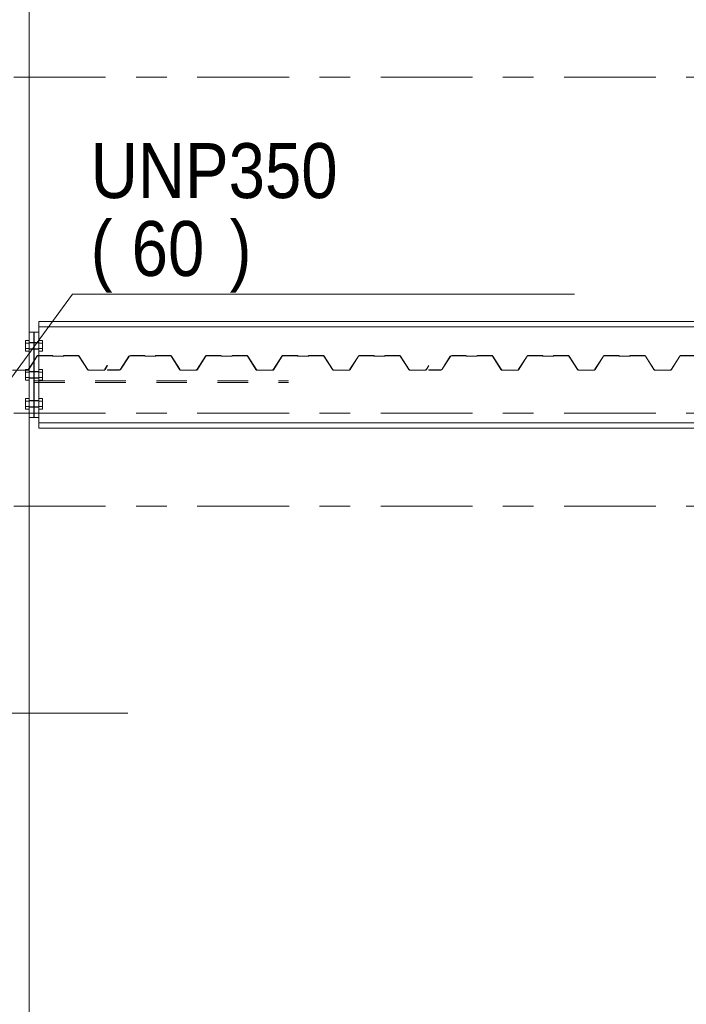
# Model space of a CAD drawing. Header units: millimetres. Extents: x -923 to -82, y -1402 to -808.
# Tile 81 of 109: x -359 to -337, y -966 to -933. Entities that reach past the tile are written whole.
import ezdxf

# ---------------------------------------------------------------- set-up
doc = ezdxf.new("R2010")
doc.units = ezdxf.units.MM
for name, pattern in [('XKITLINE00', [0]), ('XKITLINE01', [4, 1, -1, 1, -1]), ('XKITLINE02', [4, 2, -2]), ('XKITLINE03', [6, 3, -1, 1, -1])]:
    doc.linetypes.add(name, pattern=pattern)
for name, color, linetype, lineweight in [('Bout', 3, 'Continuous', 0), ('Onderdeel', 2, 'Continuous', 0), ('Onderdeel label', 2, 'Continuous', 0), ('Stramien', 4, 'Continuous', 0)]:
    doc.layers.add(name, color=color, linetype=linetype, lineweight=lineweight)
doc.styles.add('ARIAL', font='arial.ttf')

msp = doc.modelspace()

# ---------------------------------------------------------------- linework, layer by layer
at = {"layer": 'Bout', "linetype": 'XKITLINE02', "lineweight": 0}
for p, q in [((-358.708, -943.94), (-358.708, -944.287)), ((-358.708, -943.94), (-358.583, -943.94)), ((-358.708, -943.94), (-358.583, -943.94)), ((-358.708, -944.027), (-358.583, -944.027)), ((-358.708, -944.027), (-358.583, -944.027)), ((-358.708, -944.027), (-358.583, -944.027)), ((-358.708, -944.027), (-358.583, -944.027)), ((-358.583, -943.94), (-358.583, -944.287)), ((-358.583, -944.004), (-358.433, -944.004)), ((-358.583, -944.004), (-358.433, -944.004)), ((-358.583, -944.014), (-358.433, -944.014)), ((-358.583, -944.014), (-358.273, -944.014)), ((-358.433, -944.004), (-358.433, -944.224)), ((-358.423, -944.004), (-358.273, -944.004)), ((-358.423, -944.004), (-358.273, -944.004)), ((-358.423, -944.004), (-358.423, -944.224)), ((-358.423, -944.014), (-358.273, -944.014)), ((-358.273, -943.94), (-358.273, -944.287)), ((-358.273, -943.94), (-358.148, -943.94)), ((-358.273, -944.027), (-358.148, -944.027)), ((-358.273, -944.027), (-358.148, -944.027)), ((-358.273, -944.027), (-358.148, -944.027)), ((-358.148, -943.94), (-358.148, -943.94)), ((-358.148, -943.94), (-358.148, -943.94)), ((-358.708, -944.2), (-358.583, -944.2)), ((-358.708, -944.2), (-358.583, -944.2)), ((-358.708, -944.2), (-358.583, -944.2)), ((-358.708, -944.2), (-358.583, -944.2)), ((-358.708, -944.287), (-358.583, -944.287)), ((-358.708, -944.287), (-358.583, -944.287)), ((-358.583, -944.214), (-358.433, -944.214)), ((-358.583, -944.214), (-358.273, -944.214)), ((-358.583, -944.224), (-358.433, -944.224)), ((-358.583, -944.224), (-358.433, -944.224)), ((-358.423, -944.214), (-358.273, -944.214)), ((-358.423, -944.224), (-358.273, -944.224)), ((-358.423, -944.224), (-358.273, -944.224)), ((-358.273, -944.2), (-358.148, -944.2)), ((-358.273, -944.2), (-358.148, -944.2)), ((-358.273, -944.2), (-358.148, -944.2)), ((-358.273, -944.287), (-358.148, -944.287)), ((-358.708, -944.89), (-358.708, -945.237)), ((-358.708, -944.89), (-358.583, -944.89)), ((-358.708, -944.89), (-358.583, -944.89)), ((-358.708, -944.977), (-358.583, -944.977)), ((-358.708, -944.977), (-358.583, -944.977)), ((-358.708, -944.977), (-358.583, -944.977)), ((-358.708, -944.977), (-358.583, -944.977)), ((-358.583, -944.89), (-358.583, -945.237)), ((-358.583, -944.954), (-358.433, -944.954)), ((-358.583, -944.954), (-358.433, -944.954)), ((-358.583, -944.964), (-358.433, -944.964)), ((-358.583, -944.964), (-358.273, -944.964)), ((-358.433, -944.954), (-358.433, -945.174)), ((-358.423, -944.954), (-358.273, -944.954)), ((-358.423, -944.954), (-358.273, -944.954)), ((-358.423, -944.954), (-358.423, -945.174)), ((-358.423, -944.964), (-358.273, -944.964)), ((-358.273, -944.89), (-358.273, -945.237)), ((-358.273, -944.89), (-358.148, -944.89)), ((-358.273, -944.977), (-358.148, -944.977)), ((-358.273, -944.977), (-358.148, -944.977)), ((-358.273, -944.977), (-358.148, -944.977)), ((-358.148, -944.89), (-358.148, -944.89)), ((-358.148, -944.89), (-358.148, -944.89)), ((-358.708, -945.15), (-358.583, -945.15)), ((-358.708, -945.15), (-358.583, -945.15)), ((-358.708, -945.15), (-358.583, -945.15)), ((-358.708, -945.15), (-358.583, -945.15)), ((-358.708, -945.237), (-358.583, -945.237)), ((-358.708, -945.237), (-358.583, -945.237)), ((-358.583, -945.164), (-358.433, -945.164)), ((-358.583, -945.164), (-358.273, -945.164)), ((-358.583, -945.174), (-358.433, -945.174)), ((-358.583, -945.174), (-358.433, -945.174)), ((-358.423, -945.164), (-358.273, -945.164)), ((-358.423, -945.174), (-358.273, -945.174)), ((-358.423, -945.174), (-358.273, -945.174)), ((-358.273, -945.15), (-358.148, -945.15)), ((-358.273, -945.15), (-358.148, -945.15)), ((-358.273, -945.15), (-358.148, -945.15)), ((-358.273, -945.237), (-358.148, -945.237)), ((-358.708, -945.84), (-358.708, -946.187)), ((-358.708, -945.84), (-358.583, -945.84)), ((-358.708, -945.84), (-358.583, -945.84)), ((-358.708, -945.927), (-358.583, -945.927)), ((-358.708, -945.927), (-358.583, -945.927)), ((-358.708, -945.927), (-358.583, -945.927)), ((-358.708, -945.927), (-358.583, -945.927)), ((-358.583, -945.84), (-358.583, -946.187)), ((-358.583, -945.904), (-358.433, -945.904)), ((-358.583, -945.904), (-358.433, -945.904)), ((-358.583, -945.914), (-358.433, -945.914)), ((-358.583, -945.914), (-358.273, -945.914)), ((-358.433, -945.904), (-358.433, -946.124)), ((-358.423, -945.904), (-358.273, -945.904)), ((-358.423, -945.904), (-358.273, -945.904)), ((-358.423, -945.904), (-358.423, -946.124)), ((-358.423, -945.914), (-358.273, -945.914)), ((-358.273, -945.84), (-358.273, -946.187)), ((-358.273, -945.84), (-358.148, -945.84)), ((-358.273, -945.927), (-358.148, -945.927)), ((-358.273, -945.927), (-358.148, -945.927)), ((-358.273, -945.927), (-358.148, -945.927)), ((-358.148, -945.84), (-358.148, -945.84)), ((-358.148, -945.84), (-358.148, -945.84)), ((-358.708, -946.1), (-358.583, -946.1)), ((-358.708, -946.1), (-358.583, -946.1)), ((-358.708, -946.1), (-358.583, -946.1)), ((-358.708, -946.1), (-358.583, -946.1)), ((-358.708, -946.187), (-358.583, -946.187)), ((-358.708, -946.187), (-358.583, -946.187)), ((-358.583, -946.114), (-358.433, -946.114)), ((-358.583, -946.114), (-358.273, -946.114)), ((-358.583, -946.124), (-358.433, -946.124)), ((-358.583, -946.124), (-358.433, -946.124)), ((-358.423, -946.114), (-358.273, -946.114)), ((-358.423, -946.124), (-358.273, -946.124)), ((-358.423, -946.124), (-358.273, -946.124)), ((-358.273, -946.1), (-358.148, -946.1)), ((-358.273, -946.1), (-358.148, -946.1)), ((-358.273, -946.1), (-358.148, -946.1)), ((-358.273, -946.187), (-358.148, -946.187))]:
    msp.add_line(p, q, dxfattribs=at)
at = {"layer": 'Bout', "linetype": 'XKITLINE00', "lineweight": 0}
for p, q in [((-358.433, -944.014), (-358.423, -944.014)), ((-358.273, -943.94), (-358.148, -943.94)), ((-358.273, -944.027), (-358.148, -944.027)), ((-358.148, -943.94), (-358.148, -944.287)), ((-358.433, -944.214), (-358.423, -944.214)), ((-358.273, -944.2), (-358.148, -944.2)), ((-358.273, -944.287), (-358.148, -944.287)), ((-358.433, -944.964), (-358.423, -944.964)), ((-358.273, -944.89), (-358.148, -944.89)), ((-358.273, -944.977), (-358.148, -944.977)), ((-358.148, -944.89), (-358.148, -945.237)), ((-358.433, -945.164), (-358.423, -945.164)), ((-358.273, -945.15), (-358.148, -945.15)), ((-358.273, -945.237), (-358.148, -945.237)), ((-358.433, -945.914), (-358.423, -945.914)), ((-358.273, -945.84), (-358.148, -945.84)), ((-358.273, -945.927), (-358.148, -945.927)), ((-358.148, -945.84), (-358.148, -946.187)), ((-358.433, -946.114), (-358.423, -946.114)), ((-358.273, -946.1), (-358.148, -946.1)), ((-358.273, -946.187), (-358.148, -946.187))]:
    msp.add_line(p, q, dxfattribs=at)
at = {"layer": 'Onderdeel', "linetype": 'XKITLINE00', "lineweight": 0}
for p, q in [((-358.583, -874.814), (-358.583, -985.814)), ((-358.273, -943.314), (-358.273, -943.664)), ((-358.273, -943.314), (-274.193, -943.314)), ((-358.583, -943.664), (-358.433, -943.664)), ((-358.433, -946.464), (-358.433, -943.664)), ((-358.423, -943.664), (-358.273, -943.664)), ((-358.423, -943.664), (-358.423, -946.464)), ((-358.273, -943.489), (-274.193, -943.489)), ((-358.273, -946.464), (-358.273, -943.664)), ((-358.433, -944.612), (-358.423, -944.596)), ((-358.433, -944.626), (-358.423, -944.61)), ((-358.433, -945.264), (-358.423, -945.264)), ((-358.433, -945.314), (-358.423, -945.314)), ((-358.583, -946.464), (-358.433, -946.464)), ((-358.423, -946.464), (-358.273, -946.464)), ((-358.273, -946.464), (-358.273, -946.814)), ((-358.273, -946.639), (-274.193, -946.639)), ((-358.273, -946.814), (-274.193, -946.814))]:
    msp.add_line(p, q, dxfattribs=at)
at = {"layer": 'Onderdeel', "linetype": 'XKITLINE01', "lineweight": 0}
for p, q in [((-358.583, -943.664), (-358.583, -946.464)), ((-358.433, -943.664), (-358.583, -943.664)), ((-358.273, -943.664), (-358.423, -943.664)), ((-358.273, -943.664), (-358.273, -946.464)), ((-358.606, -944.883), (-358.433, -944.612)), ((-358.599, -944.887), (-358.433, -944.626)), ((-358.423, -944.596), (-358.33, -944.452)), ((-358.423, -944.61), (-358.324, -944.456)), ((-358.312, -944.435), (-358.33, -944.452)), ((-358.33, -944.452), (-358.33, -944.452)), ((-358.324, -944.456), (-358.308, -944.441)), ((-358.324, -944.456), (-358.324, -944.456)), ((-358.288, -944.429), (-358.312, -944.435)), ((-358.312, -944.435), (-358.312, -944.435)), ((-358.309, -944.441), (-358.308, -944.441)), ((-358.308, -944.441), (-358.288, -944.436)), ((-357.825, -944.429), (-358.288, -944.429)), ((-358.288, -944.436), (-357.823, -944.439)), ((-357.818, -944.431), (-357.825, -944.429)), ((-357.823, -944.439), (-357.818, -944.451)), ((-357.819, -944.431), (-357.818, -944.431)), ((-357.815, -944.439), (-357.818, -944.431)), ((-357.818, -944.451), (-357.805, -944.456)), ((-357.818, -944.451), (-357.818, -944.451)), ((-357.816, -944.439), (-357.815, -944.439)), ((-357.813, -944.446), (-357.815, -944.439)), ((-357.805, -944.449), (-357.813, -944.446)), ((-357.813, -944.446), (-357.813, -944.446)), ((-357.475, -944.449), (-357.806, -944.449)), ((-357.806, -944.456), (-357.475, -944.456)), ((-357.468, -944.446), (-357.475, -944.449)), ((-357.475, -944.456), (-357.463, -944.451)), ((-357.469, -944.446), (-357.468, -944.446)), ((-357.465, -944.439), (-357.468, -944.446)), ((-357.466, -944.439), (-357.465, -944.439)), ((-357.463, -944.431), (-357.465, -944.439)), ((-357.455, -944.429), (-357.463, -944.431)), ((-357.463, -944.431), (-357.463, -944.431)), ((-357.463, -944.451), (-357.455, -944.436)), ((-357.463, -944.451), (-357.463, -944.451)), ((-356.993, -944.429), (-357.456, -944.429)), ((-357.456, -944.436), (-356.993, -944.436)), ((-356.969, -944.435), (-356.993, -944.429)), ((-356.993, -944.436), (-356.973, -944.441)), ((-356.973, -944.441), (-356.957, -944.456)), ((-356.973, -944.441), (-356.973, -944.441)), ((-356.951, -944.452), (-356.969, -944.435)), ((-356.969, -944.435), (-356.969, -944.435)), ((-356.957, -944.456), (-356.682, -944.887)), ((-356.957, -944.456), (-356.957, -944.456)), ((-356.675, -944.883), (-356.951, -944.452)), ((-356.951, -944.452), (-356.951, -944.452)), ((-355.324, -944.456), (-355.592, -944.875)), ((-355.586, -944.879), (-355.318, -944.46)), ((-355.303, -944.436), (-355.324, -944.456)), ((-355.324, -944.456), (-355.324, -944.456)), ((-355.318, -944.46), (-355.299, -944.442)), ((-355.318, -944.46), (-355.318, -944.46)), ((-355.275, -944.429), (-355.303, -944.436)), ((-355.303, -944.436), (-355.303, -944.436)), ((-355.299, -944.442), (-355.275, -944.436)), ((-355.299, -944.442), (-355.299, -944.442)), ((-354.808, -944.429), (-355.275, -944.429)), ((-355.275, -944.436), (-354.806, -944.439)), ((-354.801, -944.431), (-354.808, -944.429)), ((-354.806, -944.439), (-354.8, -944.451)), ((-354.798, -944.439), (-354.801, -944.431)), ((-354.801, -944.431), (-354.801, -944.431)), ((-354.8, -944.451), (-354.788, -944.456)), ((-354.8, -944.451), (-354.8, -944.451)), ((-354.795, -944.446), (-354.798, -944.439)), ((-354.798, -944.439), (-354.798, -944.439)), ((-354.788, -944.449), (-354.795, -944.446)), ((-354.795, -944.446), (-354.795, -944.446)), ((-354.458, -944.449), (-354.788, -944.449)), ((-354.788, -944.456), (-354.458, -944.456)), ((-354.451, -944.446), (-354.458, -944.449)), ((-354.458, -944.456), (-354.446, -944.451)), ((-354.448, -944.439), (-354.451, -944.446)), ((-354.451, -944.446), (-354.451, -944.446)), ((-354.445, -944.431), (-354.448, -944.439)), ((-354.448, -944.439), (-354.448, -944.439)), ((-354.446, -944.451), (-354.438, -944.436)), ((-354.446, -944.451), (-354.446, -944.451)), ((-354.438, -944.429), (-354.445, -944.431)), ((-354.445, -944.431), (-354.445, -944.431)), ((-353.976, -944.429), (-354.438, -944.429)), ((-354.438, -944.436), (-353.976, -944.436)), ((-353.952, -944.435), (-353.976, -944.429)), ((-353.976, -944.436), (-353.955, -944.441)), ((-353.955, -944.441), (-353.94, -944.456)), ((-353.955, -944.441), (-353.955, -944.441)), ((-353.933, -944.452), (-353.952, -944.435)), ((-353.952, -944.435), (-353.952, -944.435)), ((-353.94, -944.456), (-353.664, -944.887)), ((-353.94, -944.456), (-353.94, -944.456)), ((-353.658, -944.883), (-353.933, -944.452)), ((-353.933, -944.452), (-353.933, -944.452)), ((-352.813, -944.452), (-353.088, -944.883)), ((-353.082, -944.887), (-352.806, -944.456)), ((-352.795, -944.435), (-352.813, -944.452)), ((-352.813, -944.452), (-352.813, -944.452)), ((-352.806, -944.456), (-352.791, -944.441)), ((-352.806, -944.456), (-352.806, -944.456)), ((-352.77, -944.429), (-352.795, -944.435)), ((-352.795, -944.435), (-352.795, -944.435)), ((-352.791, -944.441), (-352.77, -944.436)), ((-352.791, -944.441), (-352.791, -944.441)), ((-352.308, -944.429), (-352.77, -944.429)), ((-352.77, -944.436), (-352.306, -944.439)), ((-352.301, -944.431), (-352.308, -944.429)), ((-352.306, -944.439), (-352.3, -944.451)), ((-352.298, -944.439), (-352.301, -944.431)), ((-352.301, -944.431), (-352.301, -944.431)), ((-352.3, -944.451), (-352.288, -944.456)), ((-352.3, -944.451), (-352.3, -944.451)), ((-352.295, -944.446), (-352.298, -944.439)), ((-352.298, -944.439), (-352.298, -944.439)), ((-352.288, -944.449), (-352.295, -944.446)), ((-352.295, -944.446), (-352.295, -944.446)), ((-351.958, -944.449), (-352.288, -944.449)), ((-352.288, -944.456), (-351.958, -944.456)), ((-351.951, -944.446), (-351.958, -944.449)), ((-351.958, -944.456), (-351.946, -944.451)), ((-351.948, -944.439), (-351.951, -944.446)), ((-351.951, -944.446), (-351.951, -944.446)), ((-351.945, -944.431), (-351.948, -944.439)), ((-351.948, -944.439), (-351.948, -944.439)), ((-351.946, -944.451), (-351.938, -944.436)), ((-351.946, -944.451), (-351.946, -944.451)), ((-351.938, -944.429), (-351.945, -944.431)), ((-351.945, -944.431), (-351.945, -944.431)), ((-351.476, -944.429), (-351.938, -944.429)), ((-351.938, -944.436), (-351.476, -944.436)), ((-351.452, -944.435), (-351.476, -944.429)), ((-351.476, -944.436), (-351.455, -944.441)), ((-351.455, -944.441), (-351.44, -944.456)), ((-351.455, -944.441), (-351.455, -944.441)), ((-351.433, -944.452), (-351.452, -944.435)), ((-351.452, -944.435), (-351.452, -944.435)), ((-351.44, -944.456), (-351.164, -944.887)), ((-351.44, -944.456), (-351.44, -944.456)), ((-351.158, -944.883), (-351.433, -944.452)), ((-351.433, -944.452), (-351.433, -944.452)), ((-350.313, -944.452), (-350.588, -944.883)), ((-350.582, -944.887), (-350.306, -944.456)), ((-350.295, -944.435), (-350.313, -944.452)), ((-350.313, -944.452), (-350.313, -944.452)), ((-350.306, -944.456), (-350.291, -944.441)), ((-350.306, -944.456), (-350.306, -944.456)), ((-350.27, -944.429), (-350.295, -944.435)), ((-350.295, -944.435), (-350.295, -944.435)), ((-350.291, -944.441), (-350.27, -944.436)), ((-350.291, -944.441), (-350.291, -944.441)), ((-349.808, -944.429), (-350.27, -944.429)), ((-350.27, -944.436), (-349.806, -944.439)), ((-349.801, -944.431), (-349.808, -944.429)), ((-349.806, -944.439), (-349.8, -944.451)), ((-349.798, -944.439), (-349.801, -944.431)), ((-349.801, -944.431), (-349.801, -944.431)), ((-349.8, -944.451), (-349.788, -944.456)), ((-349.8, -944.451), (-349.8, -944.451)), ((-349.795, -944.446), (-349.798, -944.439)), ((-349.798, -944.439), (-349.798, -944.439)), ((-349.788, -944.449), (-349.795, -944.446)), ((-349.795, -944.446), (-349.795, -944.446)), ((-349.458, -944.449), (-349.788, -944.449)), ((-349.788, -944.456), (-349.458, -944.456)), ((-349.451, -944.446), (-349.458, -944.449)), ((-349.458, -944.456), (-349.446, -944.451)), ((-349.448, -944.439), (-349.451, -944.446)), ((-349.451, -944.446), (-349.451, -944.446)), ((-349.445, -944.431), (-349.448, -944.439)), ((-349.448, -944.439), (-349.448, -944.439)), ((-349.446, -944.451), (-349.438, -944.436)), ((-349.446, -944.451), (-349.446, -944.451)), ((-349.438, -944.429), (-349.445, -944.431)), ((-349.445, -944.431), (-349.445, -944.431)), ((-348.976, -944.429), (-349.438, -944.429)), ((-349.438, -944.436), (-348.976, -944.436)), ((-348.952, -944.435), (-348.976, -944.429)), ((-348.976, -944.436), (-348.955, -944.441)), ((-348.955, -944.441), (-348.94, -944.456)), ((-348.955, -944.441), (-348.955, -944.441)), ((-348.933, -944.452), (-348.952, -944.435)), ((-348.952, -944.435), (-348.952, -944.435)), ((-348.94, -944.456), (-348.664, -944.887)), ((-348.94, -944.456), (-348.94, -944.456)), ((-348.658, -944.883), (-348.933, -944.452)), ((-348.933, -944.452), (-348.933, -944.452)), ((-347.813, -944.452), (-348.088, -944.883)), ((-348.082, -944.887), (-347.806, -944.456)), ((-347.795, -944.435), (-347.813, -944.452)), ((-347.813, -944.452), (-347.813, -944.452)), ((-347.806, -944.456), (-347.791, -944.441)), ((-347.806, -944.456), (-347.806, -944.456)), ((-347.77, -944.429), (-347.795, -944.435)), ((-347.795, -944.435), (-347.795, -944.435)), ((-347.791, -944.441), (-347.77, -944.436)), ((-347.791, -944.441), (-347.791, -944.441)), ((-347.308, -944.429), (-347.77, -944.429)), ((-347.77, -944.436), (-347.306, -944.439)), ((-347.301, -944.431), (-347.308, -944.429)), ((-347.306, -944.439), (-347.3, -944.451)), ((-347.298, -944.439), (-347.301, -944.431)), ((-347.301, -944.431), (-347.301, -944.431)), ((-347.3, -944.451), (-347.288, -944.456)), ((-347.3, -944.451), (-347.3, -944.451)), ((-347.295, -944.446), (-347.298, -944.439)), ((-347.298, -944.439), (-347.298, -944.439)), ((-347.288, -944.449), (-347.295, -944.446)), ((-347.295, -944.446), (-347.295, -944.446)), ((-346.958, -944.449), (-347.288, -944.449)), ((-347.288, -944.456), (-346.958, -944.456)), ((-346.951, -944.446), (-346.958, -944.449)), ((-346.958, -944.456), (-346.946, -944.451)), ((-346.948, -944.439), (-346.951, -944.446)), ((-346.951, -944.446), (-346.951, -944.446)), ((-346.945, -944.431), (-346.948, -944.439)), ((-346.948, -944.439), (-346.948, -944.439)), ((-346.946, -944.451), (-346.938, -944.436)), ((-346.946, -944.451), (-346.946, -944.451)), ((-346.938, -944.429), (-346.945, -944.431)), ((-346.945, -944.431), (-346.945, -944.431)), ((-346.476, -944.429), (-346.938, -944.429)), ((-346.938, -944.436), (-346.476, -944.436)), ((-346.452, -944.435), (-346.476, -944.429)), ((-346.476, -944.436), (-346.455, -944.441)), ((-346.455, -944.441), (-346.44, -944.456)), ((-346.455, -944.441), (-346.455, -944.441)), ((-346.433, -944.452), (-346.452, -944.435)), ((-346.452, -944.435), (-346.452, -944.435)), ((-346.44, -944.456), (-346.164, -944.887)), ((-346.44, -944.456), (-346.44, -944.456)), ((-346.158, -944.883), (-346.433, -944.452)), ((-346.433, -944.452), (-346.433, -944.452)), ((-344.807, -944.456), (-345.075, -944.875)), ((-345.068, -944.879), (-344.8, -944.46)), ((-344.786, -944.436), (-344.807, -944.456)), ((-344.807, -944.456), (-344.807, -944.456)), ((-344.8, -944.46), (-344.782, -944.442)), ((-344.8, -944.46), (-344.8, -944.46)), ((-344.758, -944.429), (-344.786, -944.436)), ((-344.786, -944.436), (-344.786, -944.436)), ((-344.782, -944.442), (-344.758, -944.436)), ((-344.782, -944.442), (-344.782, -944.442)), ((-344.291, -944.429), (-344.758, -944.429)), ((-344.758, -944.436), (-344.288, -944.439)), ((-344.284, -944.431), (-344.291, -944.429)), ((-344.288, -944.439), (-344.283, -944.451)), ((-344.281, -944.439), (-344.284, -944.431)), ((-344.284, -944.431), (-344.284, -944.431)), ((-344.283, -944.451), (-344.271, -944.456)), ((-344.283, -944.451), (-344.283, -944.451)), ((-344.278, -944.446), (-344.281, -944.439)), ((-344.281, -944.439), (-344.281, -944.439)), ((-344.271, -944.449), (-344.278, -944.446)), ((-344.278, -944.446), (-344.278, -944.446)), ((-343.941, -944.449), (-344.271, -944.449)), ((-344.271, -944.456), (-343.941, -944.456)), ((-343.934, -944.446), (-343.941, -944.449)), ((-343.941, -944.456), (-343.928, -944.451)), ((-343.931, -944.439), (-343.934, -944.446)), ((-343.934, -944.446), (-343.934, -944.446)), ((-343.928, -944.431), (-343.931, -944.439)), ((-343.931, -944.439), (-343.931, -944.439)), ((-343.921, -944.429), (-343.928, -944.431)), ((-343.928, -944.431), (-343.928, -944.431)), ((-343.928, -944.451), (-343.921, -944.436)), ((-343.928, -944.451), (-343.928, -944.451)), ((-343.458, -944.429), (-343.921, -944.429)), ((-343.921, -944.436), (-343.458, -944.436)), ((-343.434, -944.435), (-343.458, -944.429)), ((-343.458, -944.436), (-343.438, -944.441)), ((-343.438, -944.441), (-343.422, -944.456)), ((-343.438, -944.441), (-343.438, -944.441)), ((-343.416, -944.452), (-343.434, -944.435)), ((-343.434, -944.435), (-343.434, -944.435)), ((-343.422, -944.456), (-343.147, -944.887)), ((-343.422, -944.456), (-343.422, -944.456)), ((-343.14, -944.883), (-343.416, -944.452)), ((-343.416, -944.452), (-343.416, -944.452)), ((-342.295, -944.452), (-342.571, -944.883)), ((-342.565, -944.887), (-342.289, -944.456)), ((-342.277, -944.435), (-342.295, -944.452)), ((-342.295, -944.452), (-342.295, -944.452)), ((-342.289, -944.456), (-342.274, -944.441)), ((-342.289, -944.456), (-342.289, -944.456)), ((-342.253, -944.429), (-342.277, -944.435)), ((-342.277, -944.435), (-342.277, -944.435)), ((-342.274, -944.441), (-342.253, -944.436)), ((-342.274, -944.441), (-342.274, -944.441)), ((-341.791, -944.429), (-342.253, -944.429)), ((-342.253, -944.436), (-341.788, -944.439)), ((-341.784, -944.431), (-341.791, -944.429)), ((-341.788, -944.439), (-341.783, -944.451)), ((-341.781, -944.439), (-341.784, -944.431)), ((-341.784, -944.431), (-341.784, -944.431)), ((-341.783, -944.451), (-341.771, -944.456)), ((-341.783, -944.451), (-341.783, -944.451)), ((-341.778, -944.446), (-341.781, -944.439)), ((-341.781, -944.439), (-341.781, -944.439)), ((-341.771, -944.449), (-341.778, -944.446)), ((-341.778, -944.446), (-341.778, -944.446)), ((-341.441, -944.449), (-341.771, -944.449)), ((-341.771, -944.456), (-341.441, -944.456)), ((-341.434, -944.446), (-341.441, -944.449)), ((-341.441, -944.456), (-341.428, -944.451)), ((-341.431, -944.439), (-341.434, -944.446)), ((-341.434, -944.446), (-341.434, -944.446)), ((-341.428, -944.431), (-341.431, -944.439)), ((-341.431, -944.439), (-341.431, -944.439)), ((-341.421, -944.429), (-341.428, -944.431)), ((-341.428, -944.431), (-341.428, -944.431)), ((-341.428, -944.451), (-341.421, -944.436)), ((-341.428, -944.451), (-341.428, -944.451)), ((-340.958, -944.429), (-341.421, -944.429)), ((-341.421, -944.436), (-340.958, -944.436)), ((-340.934, -944.435), (-340.958, -944.429)), ((-340.958, -944.436), (-340.938, -944.441)), ((-340.938, -944.441), (-340.922, -944.456)), ((-340.938, -944.441), (-340.938, -944.441)), ((-340.916, -944.452), (-340.934, -944.435)), ((-340.934, -944.435), (-340.934, -944.435)), ((-340.922, -944.456), (-340.647, -944.887)), ((-340.922, -944.456), (-340.922, -944.456)), ((-340.64, -944.883), (-340.916, -944.452)), ((-340.916, -944.452), (-340.916, -944.452)), ((-339.795, -944.452), (-340.071, -944.883)), ((-340.065, -944.887), (-339.789, -944.456)), ((-339.777, -944.435), (-339.795, -944.452)), ((-339.795, -944.452), (-339.795, -944.452)), ((-339.789, -944.456), (-339.774, -944.441)), ((-339.789, -944.456), (-339.789, -944.456)), ((-339.753, -944.429), (-339.777, -944.435)), ((-339.777, -944.435), (-339.777, -944.435)), ((-339.774, -944.441), (-339.753, -944.436)), ((-339.774, -944.441), (-339.774, -944.441)), ((-339.291, -944.429), (-339.753, -944.429)), ((-339.753, -944.436), (-339.288, -944.439)), ((-339.284, -944.431), (-339.291, -944.429)), ((-339.288, -944.439), (-339.283, -944.451)), ((-339.281, -944.439), (-339.284, -944.431)), ((-339.284, -944.431), (-339.284, -944.431)), ((-339.283, -944.451), (-339.271, -944.456)), ((-339.283, -944.451), (-339.283, -944.451)), ((-339.278, -944.446), (-339.281, -944.439)), ((-339.281, -944.439), (-339.281, -944.439)), ((-339.271, -944.449), (-339.278, -944.446)), ((-339.278, -944.446), (-339.278, -944.446)), ((-338.941, -944.449), (-339.271, -944.449)), ((-339.271, -944.456), (-338.941, -944.456)), ((-338.934, -944.446), (-338.941, -944.449)), ((-338.941, -944.456), (-338.928, -944.451)), ((-338.931, -944.439), (-338.934, -944.446)), ((-338.934, -944.446), (-338.934, -944.446)), ((-338.928, -944.431), (-338.931, -944.439)), ((-338.931, -944.439), (-338.931, -944.439)), ((-338.921, -944.429), (-338.928, -944.431)), ((-338.928, -944.431), (-338.928, -944.431)), ((-338.928, -944.451), (-338.921, -944.436)), ((-338.928, -944.451), (-338.928, -944.451)), ((-338.458, -944.429), (-338.921, -944.429)), ((-338.921, -944.436), (-338.458, -944.436)), ((-338.434, -944.435), (-338.458, -944.429)), ((-338.458, -944.436), (-338.438, -944.441)), ((-338.438, -944.441), (-338.422, -944.456)), ((-338.438, -944.441), (-338.438, -944.441)), ((-338.416, -944.452), (-338.434, -944.435)), ((-338.434, -944.435), (-338.434, -944.435)), ((-338.422, -944.456), (-338.147, -944.887)), ((-338.422, -944.456), (-338.422, -944.456)), ((-338.14, -944.883), (-338.416, -944.452)), ((-338.416, -944.452), (-338.416, -944.452)), ((-337.295, -944.452), (-337.571, -944.883)), ((-337.565, -944.887), (-337.289, -944.456)), ((-337.277, -944.435), (-337.295, -944.452)), ((-337.295, -944.452), (-337.295, -944.452)), ((-337.289, -944.456), (-337.274, -944.441)), ((-337.289, -944.456), (-337.289, -944.456)), ((-337.253, -944.429), (-337.277, -944.435)), ((-337.277, -944.435), (-337.277, -944.435)), ((-337.274, -944.441), (-337.253, -944.436)), ((-337.274, -944.441), (-337.274, -944.441)), ((-336.791, -944.429), (-337.253, -944.429)), ((-337.253, -944.436), (-336.788, -944.439)), ((-358.648, -944.906), (-359.133, -944.906)), ((-359.133, -944.914), (-358.648, -944.914)), ((-358.624, -944.9), (-358.648, -944.906)), ((-358.648, -944.914), (-358.62, -944.906)), ((-358.606, -944.883), (-358.624, -944.9)), ((-358.624, -944.9), (-358.624, -944.9)), ((-358.62, -944.906), (-358.599, -944.887)), ((-358.62, -944.906), (-358.62, -944.906)), ((-358.606, -944.883), (-358.606, -944.883)), ((-358.6, -944.887), (-358.599, -944.887)), ((-356.682, -944.887), (-356.661, -944.906)), ((-356.682, -944.887), (-356.682, -944.887)), ((-356.657, -944.9), (-356.675, -944.883)), ((-356.675, -944.883), (-356.675, -944.883)), ((-356.661, -944.906), (-356.633, -944.914)), ((-356.661, -944.906), (-356.661, -944.906)), ((-356.633, -944.906), (-356.657, -944.9)), ((-356.657, -944.9), (-356.657, -944.9)), ((-356.148, -944.906), (-356.633, -944.906)), ((-356.633, -944.914), (-356.148, -944.914)), ((-356.124, -944.9), (-356.148, -944.906)), ((-356.148, -944.914), (-356.12, -944.906)), ((-356.106, -944.883), (-356.124, -944.9)), ((-356.124, -944.9), (-356.124, -944.9)), ((-356.12, -944.906), (-356.099, -944.887)), ((-356.12, -944.906), (-356.12, -944.906)), ((-356.029, -944.759), (-356.106, -944.883)), ((-356.106, -944.883), (-356.106, -944.883)), ((-356.1, -944.887), (-356.099, -944.887)), ((-356.099, -944.887), (-356.023, -944.763)), ((-356.023, -944.763), (-356.029, -944.759)), ((-356.029, -944.759), (-356.029, -944.759)), ((-356.023, -944.763), (-356.023, -944.763)), ((-355.635, -944.899), (-356.023, -944.899)), ((-356.023, -944.906), (-356.023, -944.899)), ((-356.023, -944.906), (-355.635, -944.906)), ((-355.611, -944.892), (-355.635, -944.899)), ((-355.635, -944.906), (-355.607, -944.899)), ((-355.592, -944.875), (-355.611, -944.892)), ((-355.611, -944.892), (-355.611, -944.892)), ((-355.607, -944.899), (-355.586, -944.879)), ((-355.607, -944.899), (-355.607, -944.899)), ((-355.592, -944.875), (-355.592, -944.875)), ((-355.586, -944.879), (-355.586, -944.879)), ((-353.664, -944.887), (-353.643, -944.906)), ((-353.664, -944.887), (-353.664, -944.887)), ((-353.64, -944.9), (-353.658, -944.883)), ((-353.658, -944.883), (-353.658, -944.883)), ((-353.643, -944.906), (-353.615, -944.914)), ((-353.643, -944.906), (-353.643, -944.906)), ((-353.615, -944.906), (-353.64, -944.9)), ((-353.64, -944.9), (-353.64, -944.9)), ((-353.131, -944.906), (-353.615, -944.906)), ((-353.615, -944.914), (-353.131, -944.914)), ((-353.107, -944.9), (-353.131, -944.906)), ((-353.131, -944.914), (-353.103, -944.906)), ((-353.088, -944.883), (-353.107, -944.9)), ((-353.107, -944.9), (-353.107, -944.9)), ((-353.103, -944.906), (-353.082, -944.887)), ((-353.103, -944.906), (-353.103, -944.906)), ((-353.088, -944.883), (-353.088, -944.883)), ((-353.082, -944.887), (-353.082, -944.887)), ((-351.164, -944.887), (-351.143, -944.906)), ((-351.164, -944.887), (-351.164, -944.887)), ((-351.14, -944.9), (-351.158, -944.883)), ((-351.158, -944.883), (-351.158, -944.883)), ((-351.143, -944.906), (-351.115, -944.914)), ((-351.143, -944.906), (-351.143, -944.906)), ((-351.115, -944.906), (-351.14, -944.9)), ((-351.14, -944.9), (-351.14, -944.9)), ((-350.631, -944.906), (-351.115, -944.906)), ((-351.115, -944.914), (-350.631, -944.914)), ((-350.607, -944.9), (-350.631, -944.906)), ((-350.631, -944.914), (-350.603, -944.906)), ((-350.588, -944.883), (-350.607, -944.9)), ((-350.607, -944.9), (-350.607, -944.9)), ((-350.603, -944.906), (-350.582, -944.887)), ((-350.603, -944.906), (-350.603, -944.906)), ((-350.588, -944.883), (-350.588, -944.883)), ((-350.582, -944.887), (-350.582, -944.887)), ((-348.664, -944.887), (-348.643, -944.906)), ((-348.664, -944.887), (-348.664, -944.887)), ((-348.64, -944.9), (-348.658, -944.883)), ((-348.658, -944.883), (-348.658, -944.883)), ((-348.643, -944.906), (-348.615, -944.914)), ((-348.643, -944.906), (-348.643, -944.906)), ((-348.615, -944.906), (-348.64, -944.9)), ((-348.64, -944.9), (-348.64, -944.9)), ((-348.131, -944.906), (-348.615, -944.906)), ((-348.615, -944.914), (-348.131, -944.914)), ((-348.107, -944.9), (-348.131, -944.906)), ((-348.131, -944.914), (-348.103, -944.906)), ((-348.088, -944.883), (-348.107, -944.9)), ((-348.107, -944.9), (-348.107, -944.9)), ((-348.103, -944.906), (-348.082, -944.887)), ((-348.103, -944.906), (-348.103, -944.906)), ((-348.088, -944.883), (-348.088, -944.883)), ((-348.082, -944.887), (-348.082, -944.887)), ((-346.164, -944.887), (-346.143, -944.906)), ((-346.164, -944.887), (-346.164, -944.887)), ((-346.14, -944.9), (-346.158, -944.883)), ((-346.158, -944.883), (-346.158, -944.883)), ((-346.143, -944.906), (-346.115, -944.914)), ((-346.143, -944.906), (-346.143, -944.906)), ((-346.115, -944.906), (-346.14, -944.9)), ((-346.14, -944.9), (-346.14, -944.9)), ((-345.631, -944.906), (-346.115, -944.906)), ((-346.115, -944.914), (-345.631, -944.914)), ((-345.607, -944.9), (-345.631, -944.906)), ((-345.631, -944.914), (-345.603, -944.906)), ((-345.588, -944.883), (-345.607, -944.9)), ((-345.607, -944.9), (-345.607, -944.9)), ((-345.603, -944.906), (-345.582, -944.887)), ((-345.603, -944.906), (-345.603, -944.906)), ((-345.512, -944.759), (-345.588, -944.883)), ((-345.588, -944.883), (-345.588, -944.883)), ((-345.582, -944.887), (-345.506, -944.763)), ((-345.582, -944.887), (-345.582, -944.887)), ((-345.506, -944.763), (-345.512, -944.759)), ((-345.512, -944.759), (-345.512, -944.759)), ((-345.506, -944.763), (-345.506, -944.763)), ((-345.117, -944.899), (-345.506, -944.899)), ((-345.506, -944.906), (-345.506, -944.899)), ((-345.506, -944.906), (-345.117, -944.906)), ((-345.093, -944.892), (-345.117, -944.899)), ((-345.117, -944.906), (-345.089, -944.899)), ((-345.075, -944.875), (-345.093, -944.892)), ((-345.093, -944.892), (-345.093, -944.892)), ((-345.089, -944.899), (-345.068, -944.879)), ((-345.089, -944.899), (-345.089, -944.899)), ((-345.075, -944.875), (-345.075, -944.875)), ((-345.068, -944.879), (-345.068, -944.879)), ((-343.147, -944.887), (-343.126, -944.906)), ((-343.147, -944.887), (-343.147, -944.887)), ((-343.122, -944.9), (-343.14, -944.883)), ((-343.14, -944.883), (-343.14, -944.883)), ((-343.126, -944.906), (-343.098, -944.914)), ((-343.126, -944.906), (-343.126, -944.906)), ((-343.098, -944.906), (-343.122, -944.9)), ((-343.122, -944.9), (-343.122, -944.9)), ((-342.613, -944.906), (-343.098, -944.906)), ((-343.098, -944.914), (-342.613, -944.914)), ((-342.589, -944.9), (-342.613, -944.906)), ((-342.613, -944.914), (-342.585, -944.906)), ((-342.571, -944.883), (-342.589, -944.9)), ((-342.589, -944.9), (-342.589, -944.9)), ((-342.585, -944.906), (-342.565, -944.887)), ((-342.585, -944.906), (-342.585, -944.906)), ((-342.571, -944.883), (-342.571, -944.883)), ((-342.565, -944.887), (-342.565, -944.887)), ((-340.647, -944.887), (-340.626, -944.906)), ((-340.647, -944.887), (-340.647, -944.887)), ((-340.622, -944.9), (-340.64, -944.883)), ((-340.64, -944.883), (-340.64, -944.883)), ((-340.626, -944.906), (-340.598, -944.914)), ((-340.626, -944.906), (-340.626, -944.906)), ((-340.598, -944.906), (-340.622, -944.9)), ((-340.622, -944.9), (-340.622, -944.9)), ((-340.113, -944.906), (-340.598, -944.906)), ((-340.598, -944.914), (-340.113, -944.914)), ((-340.089, -944.9), (-340.113, -944.906)), ((-340.113, -944.914), (-340.085, -944.906)), ((-340.071, -944.883), (-340.089, -944.9)), ((-340.089, -944.9), (-340.089, -944.9)), ((-340.085, -944.906), (-340.065, -944.887)), ((-340.085, -944.906), (-340.085, -944.906)), ((-340.071, -944.883), (-340.071, -944.883)), ((-340.065, -944.887), (-340.065, -944.887)), ((-338.147, -944.887), (-338.126, -944.906)), ((-338.147, -944.887), (-338.147, -944.887)), ((-338.122, -944.9), (-338.14, -944.883)), ((-338.14, -944.883), (-338.14, -944.883)), ((-338.126, -944.906), (-338.098, -944.914)), ((-338.126, -944.906), (-338.126, -944.906)), ((-338.098, -944.906), (-338.122, -944.9)), ((-338.122, -944.9), (-338.122, -944.9)), ((-337.613, -944.906), (-338.098, -944.906)), ((-338.098, -944.914), (-337.613, -944.914)), ((-337.589, -944.9), (-337.613, -944.906)), ((-337.613, -944.914), (-337.585, -944.906)), ((-337.571, -944.883), (-337.589, -944.9)), ((-337.589, -944.9), (-337.589, -944.9)), ((-337.585, -944.906), (-337.565, -944.887)), ((-337.585, -944.906), (-337.585, -944.906)), ((-337.571, -944.883), (-337.571, -944.883)), ((-337.565, -944.887), (-337.565, -944.887)), ((-360.292, -945.264), (-358.433, -945.264)), ((-360.292, -945.314), (-358.433, -945.314)), ((-358.423, -945.264), (-350.102, -945.264)), ((-358.423, -945.314), (-350.102, -945.314)), ((-358.583, -946.464), (-358.433, -946.464)), ((-358.423, -946.464), (-358.273, -946.464))]:
    msp.add_line(p, q, dxfattribs=at)
at = {"layer": 'Onderdeel label', "linetype": 'XKITLINE00', "lineweight": 0}
for p, q in [((-360.382, -946.808), (-357.171, -942.426)), ((-357.171, -942.426), (-340.738, -942.426)), ((-371.789, -956.147), (-355.357, -956.147))]:
    msp.add_line(p, q, dxfattribs=at)
at = {"layer": 'Stramien', "linetype": 'XKITLINE03', "lineweight": 0}
for p, q in [((-407.083, -935.314), (-144.383, -935.314)), ((-407.083, -946.314), (-144.383, -946.314)), ((-407.083, -949.364), (-144.383, -949.364))]:
    msp.add_line(p, q, dxfattribs=at)

# ---------------------------------------------------------------- texts
at = {"layer": 'Onderdeel label', "style": 'ARIAL', "width": 0.85}
for s, p in [('UNP350', (-356.571, -939.276)), ('(', (-356.571, -941.826)), (')', (-352.022, -941.826)), ('60', (-355.232, -941.826))]:
    msp.add_text(s, height=1.8, dxfattribs=at).set_placement(p)

doc.saveas('drawing.dxf')
